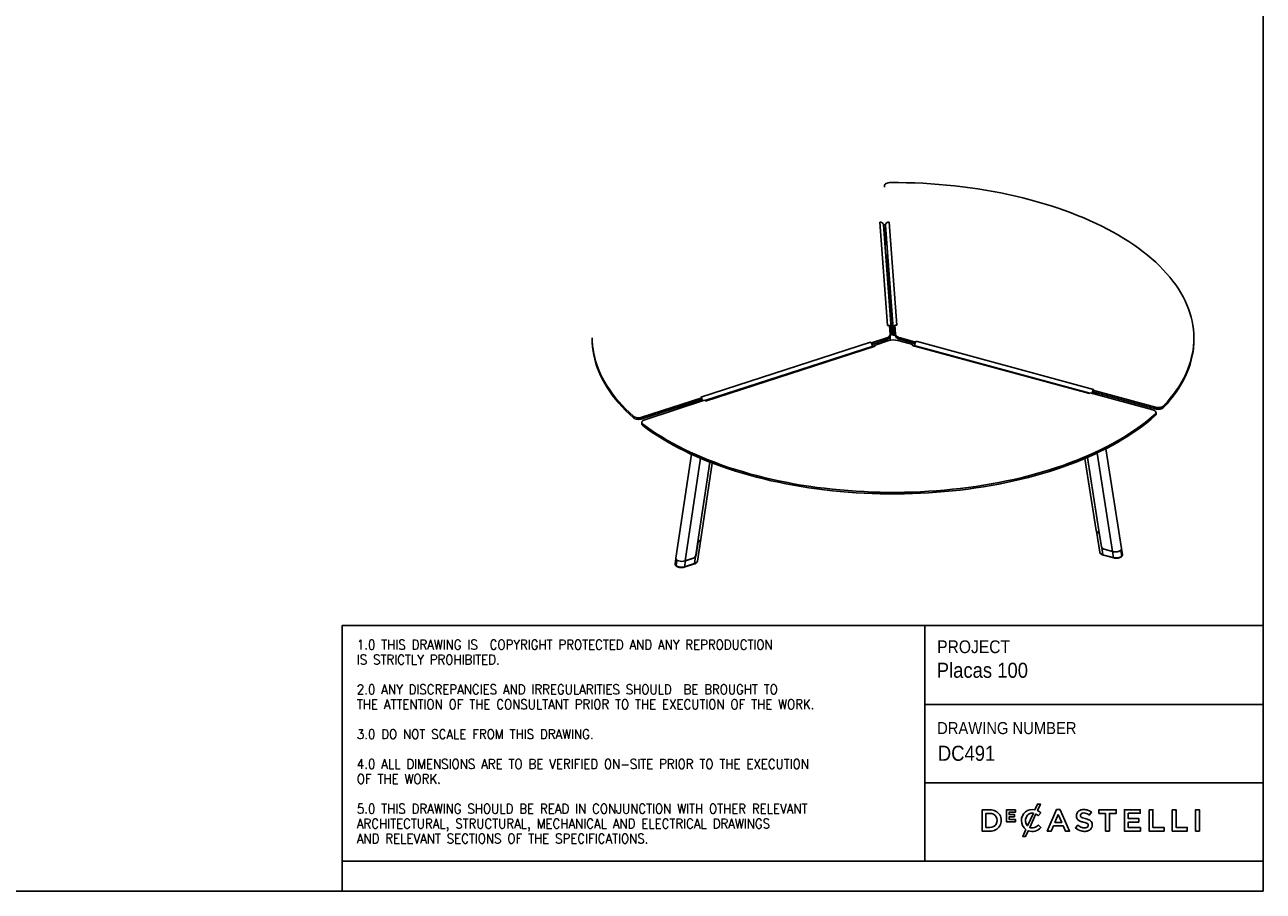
# Model space of a CAD drawing. Header units: millimetres. Extents: x 50 to 4150, y 50 to 2920.
# Tile 2 of 5: x 2100 to 4150, y 50 to 1485. Entities that reach past the tile are written whole.
import ezdxf

# ---------------------------------------------------------------- set-up
doc = ezdxf.new("R2010")
doc.units = ezdxf.units.MM
doc.header["$LTSCALE"] = 10
doc.linetypes.add('SLD-Solido', pattern=[0])
doc.layers.add('NOTE', color=3, linetype='SLD-Solido')
doc.layers.add('SCHIZZI', color=9, linetype='Continuous')
doc.styles.add('SLDTEXTSTYLE0', font='GOTHIC.TTF', dxfattribs={"width": 0.913})
doc.styles.add('SLDTEXTSTYLE1', font='romans__.ttf', dxfattribs={"width": 0.893})

msp = doc.modelspace()

# ---------------------------------------------------------------- linework, layer by layer
for p, q in [((3523.16, 1218.59), (3523.16, 1216.02)), ((3528.25, 987.11), (3515.63, 1157.94)), ((3534.24, 982.4), (3521.59, 1153.49)), ((3524.61, 1153.17), (3524.32, 1116.6)), ((3537.25, 982.08), (3524.61, 1153.17)), ((3530.62, 1158.18), (3543.25, 987.34)), ((3525.79, 1096.69), (3526.7, 1096.71)), ((3526.26, 1102.07), (3529.05, 1068.35)), ((3527.65, 1071.58), (3528.28, 1071.59)), ((3527.7, 1070.87), (3528.25, 1070.88)), ((3530.36, 1068.38), (3527.89, 1068.33)), ((3528.28, 1071.59), (3528.33, 1077.07)), ((3528.62, 1058.34), (3530.56, 1058.38)), ((3529.88, 1058.37), (3535.01, 996.42)), ((3532.97, 999.61), (3533.12, 1019.2)), ((3531.25, 987.16), (3528.25, 987.11)), ((3532.33, 972.6), (3531.25, 987.16)), ((3535.95, 996.44), (3533.2, 996.38)), ((3533.94, 986.4), (3536.15, 986.44)), ((3535.83, 986.43), (3537.07, 971.47)), ((3536.15, 989.48), (3536.2, 989.44)), ((3543.25, 987.34), (3540.25, 987.29)), ((3540.25, 987.29), (3541.32, 972.78)), ((3540.25, 986.6), (3540.25, 987.29)), ((3540.25, 984.71), (3540.25, 986.6)), ((3540.25, 984.71), (3541.32, 970.2)), ((3039.35, 966.36), (3039.35, 963.79)), ((3501.47, 958.03), (3525.33, 965.77)), ((3525.33, 963.2), (3525.33, 965.77)), ((3531.63, 982.03), (3534.25, 982.08)), ((3534.25, 973.34), (3532.28, 973.3)), ((3532.34, 969.73), (3532.34, 972.31)), ((3532.34, 970.88), (3534.16, 970.91)), ((3532.67, 962.51), (3532.74, 970.88)), ((3534.25, 982.08), (3534.25, 973.34)), ((3537.16, 970.91), (3540.16, 970.97)), ((3540.25, 982.14), (3537.25, 982.08)), ((3537.25, 973.34), (3537.25, 982.08)), ((3537.25, 973.34), (3540.25, 973.4)), ((3540.25, 973.4), (3540.25, 982.14)), ((3541.32, 970.2), (3541.32, 972.78)), ((3549.31, 966.24), (3574.34, 959.43)), ((3549.31, 966.24), (3549.31, 963.67)), ((3549.31, 963.67), (3573.65, 957.05)), ((4035.3, 963.65), (4035.3, 966.22)), ((3218.92, 868.29), (3499.87, 959.34)), ((3505.92, 953.34), (3225.8, 862.56)), ((3507.77, 952.77), (3226.82, 861.72)), ((3499.87, 959.34), (3501.47, 958.03)), ((3501.47, 957.34), (3501.47, 958.03)), ((3502.24, 955.71), (3525.33, 963.2)), ((3505.92, 953.34), (3506.17, 953.39)), ((3530.12, 961.84), (3506.17, 954.08)), ((3506.17, 954.08), (3507.77, 952.77)), ((3506.17, 953.39), (3506.17, 954.08)), ((3511.79, 958.81), (3511.77, 955.9)), ((3511.8, 958.81), (3511.78, 955.9)), ((3512.66, 959.09), (3512.63, 956.18)), ((3570.04, 955.36), (3545.11, 962.14)), ((3568.64, 953.99), (3570.04, 955.36)), ((3862.21, 874.21), (3568.64, 953.99)), ((3570.04, 954.67), (3570.04, 955.36)), ((3570.04, 954.67), (3570.22, 954.64)), ((3863.08, 875.05), (3570.22, 954.64)), ((3574.34, 959.43), (3575.74, 960.8)), ((3574.34, 958.75), (3574.34, 959.43)), ((3575.74, 960.8), (3869.31, 881.01)), ((3121.4, 834.86), (3220.52, 866.98)), ((3121.4, 832.29), (3220.52, 864.41)), ((3225.22, 863.03), (3126.11, 830.91)), ((3220.52, 866.98), (3218.92, 868.29)), ((3220.11, 861.71), (3220.06, 861.36)), ((3220.11, 861.71), (3220.41, 861.47)), ((3220.52, 864.41), (3220.52, 866.98)), ((3226.82, 861.72), (3225.22, 863.03)), ((3863.61, 875.57), (3862.21, 874.21)), ((3967.19, 847.43), (3863.61, 875.57)), ((3869.31, 881.01), (3867.91, 879.65)), ((3867.91, 879.65), (3971.48, 851.5)), ((3867.91, 877.08), (3867.91, 879.65)), ((3867.91, 877.08), (3971.48, 848.93)), ((3868.34, 874.39), (3868.26, 874.31)), ((3868.34, 874.65), (3869.58, 874.5)), ((3868.35, 874.29), (3868.34, 874.39)), ((3868.5, 876.49), (3869.3, 876.27)), ((3869.3, 876.27), (3869.58, 874.5)), ((3869.52, 873.97), (3870.01, 874.44)), ((3875.46, 872.35), (3875.4, 872.76)), ((3971.48, 851.5), (3971.48, 848.93)), ((3972.52, 840.3), (3972.52, 842.87)), ((3985.15, 853.81), (3985.15, 851.23)), ((3107.44, 836.62), (3107.44, 834.05)), ((3121.4, 834.86), (3121.4, 832.29)), ((3121.43, 826.55), (3121.43, 823.98)), ((3123.15, 823.66), (3123.15, 821.09)), ((3971.2, 840.31), (3971.2, 837.74)), ((3915.36, 617.37), (3889.47, 782.82)), ((3203.53, 773.69), (3177.67, 601.81)), ((3218.62, 767.01), (3193.05, 597.09)), ((3233.98, 760.73), (3213.64, 625.53)), ((3218.87, 632.85), (3237.88, 759.21)), ((3854.62, 766.6), (3873.25, 647.52)), ((3859.06, 768.5), (3879.16, 640.09)), ((3875.08, 775.75), (3900.63, 612.45)), ((3873.86, 646.32), (3879.32, 611.43)), ((3882.13, 621.1), (3879.16, 640.09)), ((3210.76, 606.42), (3213.64, 625.53)), ((3211.19, 606.56), (3214.02, 625.39)), ((3213.42, 596.6), (3218.9, 633.06)), ((3213.67, 625.68), (3214.02, 625.39)), ((3217.44, 630.99), (3217.58, 630.87)), ((3882.86, 619.12), (3884.7, 607.35)), ((3886.49, 616.3), (3900.63, 612.45)), ((3900.63, 612.45), (3886.49, 616.29)), ((3916.88, 607.64), (3915.36, 617.37)), ((3177.85, 600.36), (3176.62, 592.15)), ((3179.52, 598.42), (3178.11, 589.06)), ((3193.48, 597.23), (3191.99, 587.32)), ((3193.05, 597.09), (3206.58, 601.45)), ((3193.48, 597.23), (3207.01, 601.59)), ((3206.99, 601.61), (3207.01, 601.59)), ((3208.7, 592.71), (3210.48, 604.55)), ((3210.83, 606.85), (3211.19, 606.56)), ((3884.7, 607.35), (3902.17, 602.61)), ((3884.9, 606.84), (3902.37, 602.1)), ((3902.17, 602.61), (3900.63, 612.45)), ((3914.25, 614.58), (3915.77, 604.87)), ((3191.76, 586.81), (3208.48, 592.19)), ((3191.99, 587.32), (3208.7, 592.71))]:
    msp.add_line(p, q)
at = {"flags": 128}
for points in [[(3523.16, 1218.59), (3523.29, 1219.42), (3523.81, 1220.42), (3524.71, 1221.34), (3525.94, 1222.15), (3527.46, 1222.82), (3529.22, 1223.32), (3531.13, 1223.63), (3533.12, 1223.74)], [(3533.12, 1223.74), (3546.45, 1223.68), (3559.78, 1223.43), (3573.09, 1223.01), (3586.37, 1222.4), (3599.61, 1221.6), (3612.81, 1220.63), (3625.96, 1219.47), (3639.04, 1218.14), (3652.04, 1216.62), (3664.97, 1214.93), (3677.8, 1213.06), (3690.53, 1211.02), (3703.15, 1208.8), (3715.65, 1206.41), (3728.02, 1203.85), (3740.25, 1201.11), (3752.34, 1198.22), (3764.28, 1195.15), (3776.05, 1191.93), (3787.65, 1188.54), (3799.07, 1184.99), (3810.3, 1181.29), (3821.34, 1177.44), (3832.18, 1173.44), (3842.8, 1169.29), (3853.2, 1164.99), (3863.38, 1160.55), (3873.33, 1155.98), (3883.03, 1151.27), (3892.49, 1146.43), (3901.69, 1141.46), (3910.64, 1136.36), (3919.31, 1131.15), (3927.71, 1125.81), (3935.84, 1120.37), (3943.68, 1114.81), (3951.22, 1109.15), (3958.48, 1103.39), (3965.43, 1097.53), (3972.07, 1091.57), (3978.41, 1085.53), (3984.43, 1079.4), (3990.13, 1073.19), (3995.5, 1066.91), (4000.55, 1060.55), (4005.27, 1054.13), (4009.66, 1047.64), (4013.7, 1041.1), (4017.41, 1034.5), (4020.77, 1027.85), (4023.79, 1021.16), (4026.46, 1014.44), (4028.78, 1007.67), (4030.75, 1000.88), (4032.37, 994.06), (4033.64, 987.23), (4034.55, 980.37), (4035.1, 973.51), (4035.3, 966.65), (4035.15, 959.78), (4034.64, 952.92), (4033.77, 946.06), (4032.55, 939.22), (4030.97, 932.4), (4029.05, 925.61), (4026.77, 918.84), (4024.14, 912.11), (4021.16, 905.41), (4017.84, 898.76), (4014.18, 892.16), (4010.17, 885.61), (4005.83, 879.11), (4001.15, 872.68), (3996.14, 866.32), (3990.81, 860.02), (3985.15, 853.81)], [(3524.97, 1129.06), (3524.97, 1129.83), (3524.95, 1130.65), (3524.92, 1131.39), (3524.89, 1131.94), (3524.86, 1132.21), (3524.84, 1132.17), (3524.82, 1131.82), (3524.81, 1131.22), (3524.82, 1130.45), (3524.84, 1129.63), (3524.86, 1128.89), (3524.89, 1128.34), (3524.92, 1128.06), (3524.95, 1128.1), (3524.97, 1128.45), (3524.97, 1129.06)], [(3525.53, 1100.14), (3525.55, 1100.65), (3525.6, 1102.16), (3525.67, 1103.31), (3525.75, 1104.09), (3525.83, 1104.47), (3525.93, 1104.46), (3526.04, 1104.05), (3526.14, 1103.24), (3526.26, 1102.07)], [(3528.96, 1069.42), (3528.07, 1069.01), (3527.84, 1068.92)], [(3107.44, 836.62), (3100.88, 842.6), (3094.62, 848.67), (3088.69, 854.82), (3083.07, 861.05), (3077.78, 867.35), (3072.82, 873.73), (3068.19, 880.17), (3063.9, 886.67), (3059.94, 893.23), (3056.32, 899.84), (3053.05, 906.5), (3050.12, 913.2), (3047.55, 919.94), (3045.32, 926.71), (3043.44, 933.51), (3041.91, 940.33), (3040.74, 947.17), (3039.93, 954.02), (3039.47, 960.89), (3039.35, 966.36)], [(3107.44, 834.05), (3100.88, 840.03), (3094.62, 846.1), (3088.69, 852.25), (3083.07, 858.48), (3077.78, 864.78), (3072.82, 871.16), (3068.19, 877.6), (3063.9, 884.1), (3059.94, 890.66), (3056.32, 897.27), (3053.05, 903.93), (3050.12, 910.63), (3047.55, 917.36), (3045.32, 924.13), (3043.44, 930.93), (3041.91, 937.76), (3040.74, 944.6), (3039.93, 951.45), (3039.47, 958.32), (3039.35, 963.79)], [(3525.33, 965.77), (3526.92, 966.36), (3528.34, 967.05), (3529.58, 967.84), (3530.6, 968.7), (3531.4, 969.62), (3531.96, 970.59), (3532.27, 971.59), (3532.33, 972.6)], [(3532.34, 969.73), (3532.27, 969.02), (3531.96, 968.02), (3531.4, 967.05), (3530.6, 966.13), (3529.58, 965.27), (3528.34, 964.48), (3526.92, 963.79), (3525.33, 963.2)], [(3537.07, 971.47), (3537.11, 971.12), (3537.14, 970.94), (3537.17, 970.93), (3537.2, 971.1), (3537.22, 971.45), (3537.24, 971.94), (3537.25, 972.58), (3537.25, 973.34)], [(3540.38, 982.9), (3540.31, 982.64), (3540.25, 982.14)], [(3541.32, 972.78), (3541.52, 971.77), (3541.98, 970.79), (3542.68, 969.84), (3543.61, 968.95), (3544.77, 968.14), (3546.11, 967.4), (3547.64, 966.77), (3549.31, 966.24)], [(3549.31, 963.67), (3547.64, 964.19), (3546.11, 964.83), (3544.77, 965.57), (3543.61, 966.38), (3542.68, 967.27), (3541.98, 968.22), (3541.52, 969.2), (3541.32, 970.2)], [(4035.3, 963.65), (4035.15, 957.21), (4034.64, 950.34), (4033.77, 943.49), (4032.55, 936.65), (4030.97, 929.83), (4029.05, 923.04), (4026.77, 916.27), (4024.14, 909.54), (4021.16, 902.84), (4017.84, 896.19), (4014.18, 889.59), (4010.17, 883.04), (4005.83, 876.54), (4001.15, 870.11), (3996.14, 863.75), (3990.81, 857.45), (3985.15, 851.23)], [(3967.19, 847.43), (3968.86, 846.86), (3970.27, 846.13), (3971.37, 845.27), (3972.12, 844.31), (3972.49, 843.29), (3972.45, 842.26), (3972.02, 841.26), (3971.2, 840.31)], [(3985.15, 853.81), (3984.1, 852.93), (3982.73, 852.18), (3981.1, 851.58), (3979.26, 851.16), (3977.31, 850.94), (3975.31, 850.92), (3973.34, 851.11), (3971.48, 851.5)], [(3985.15, 851.23), (3984.1, 850.36), (3982.73, 849.6), (3981.1, 849.01), (3979.26, 848.59), (3977.31, 848.37), (3975.31, 848.35), (3973.34, 848.54), (3971.48, 848.93)], [(3121.4, 834.86), (3119.61, 834.4), (3117.68, 834.14), (3115.68, 834.07), (3113.69, 834.22), (3111.81, 834.56), (3110.09, 835.09), (3108.62, 835.79), (3107.44, 836.62)], [(3121.4, 832.29), (3119.61, 831.83), (3117.68, 831.56), (3115.68, 831.5), (3113.69, 831.65), (3111.81, 831.99), (3110.09, 832.52), (3108.62, 833.22), (3107.44, 834.05)], [(3123.15, 823.66), (3122.2, 824.57), (3121.62, 825.55), (3121.43, 826.58), (3121.64, 827.61), (3122.25, 828.59), (3123.22, 829.49), (3124.53, 830.27), (3126.11, 830.91)], [(3971.2, 840.31), (3964.43, 834.4), (3957.36, 828.58), (3949.98, 822.85), (3942.32, 817.23), (3934.36, 811.72), (3926.12, 806.32), (3917.61, 801.04), (3908.82, 795.87), (3899.77, 790.83), (3890.47, 785.91), (3880.91, 781.12), (3871.11, 776.46), (3861.06, 771.94), (3850.79, 767.57), (3840.3, 763.33), (3829.59, 759.24), (3818.67, 755.29), (3807.55, 751.5), (3796.24, 747.86), (3784.75, 744.38), (3773.08, 741.06), (3761.24, 737.9), (3749.24, 734.91), (3737.09, 732.07), (3724.8, 729.41), (3712.37, 726.92), (3699.82, 724.6), (3687.16, 722.45), (3674.39, 720.48), (3661.52, 718.68), (3648.56, 717.06), (3635.52, 715.62), (3622.41, 714.35), (3609.24, 713.27), (3596.02, 712.37), (3582.76, 711.65), (3569.47, 711.12), (3556.15, 710.77), (3542.82, 710.6), (3529.49, 710.61), (3516.16, 710.8), (3502.84, 711.18), (3489.55, 711.75), (3476.3, 712.49), (3463.08, 713.42), (3449.92, 714.52), (3436.83, 715.81), (3423.8, 717.28), (3410.85, 718.92), (3398, 720.74), (3385.24, 722.74), (3372.59, 724.92), (3360.06, 727.26), (3347.65, 729.78), (3335.38, 732.47), (3323.25, 735.32), (3311.27, 738.34), (3299.46, 741.52), (3287.81, 744.87), (3276.34, 748.37), (3265.06, 752.03), (3253.97, 755.84), (3243.08, 759.81), (3232.4, 763.92), (3221.94, 768.18), (3211.7, 772.58), (3201.69, 777.12), (3191.92, 781.79), (3182.4, 786.6), (3173.13, 791.53), (3164.11, 796.6), (3155.37, 801.78), (3146.89, 807.08), (3138.69, 812.5), (3130.78, 818.03), (3123.15, 823.66)], [(3971.2, 837.74), (3964.43, 831.83), (3957.36, 826), (3949.98, 820.28), (3942.32, 814.66), (3934.36, 809.15), (3926.12, 803.75), (3917.61, 798.47), (3908.82, 793.3), (3899.77, 788.25), (3890.47, 783.34), (3880.91, 778.55), (3871.11, 773.89), (3861.06, 769.37), (3850.79, 764.99), (3840.3, 760.76), (3829.59, 756.67), (3818.67, 752.72), (3807.55, 748.93), (3796.24, 745.29), (3784.75, 741.81), (3773.08, 738.49), (3761.24, 735.33), (3749.24, 732.33), (3737.09, 729.5), (3724.8, 726.84), (3712.37, 724.35), (3699.82, 722.03), (3687.16, 719.88), (3674.39, 717.9), (3661.52, 716.11), (3648.56, 714.49), (3635.52, 713.05), (3622.41, 711.78), (3609.24, 710.7), (3596.02, 709.8), (3582.76, 709.08), (3569.47, 708.55), (3556.15, 708.19), (3542.82, 708.02), (3529.49, 708.04), (3516.16, 708.23), (3502.84, 708.61), (3489.55, 709.17), (3476.3, 709.92), (3463.08, 710.84), (3449.92, 711.95), (3436.83, 713.24), (3423.8, 714.71), (3410.85, 716.35), (3398, 718.17), (3385.24, 720.17), (3372.59, 722.34), (3360.06, 724.69), (3347.65, 727.21), (3335.38, 729.89), (3323.25, 732.75), (3311.27, 735.77), (3299.46, 738.95), (3287.81, 742.3), (3276.34, 745.8), (3265.06, 749.46), (3253.97, 753.27), (3243.08, 757.24), (3232.4, 761.35), (3221.94, 765.61), (3211.7, 770.01), (3201.69, 774.55), (3191.92, 779.22), (3182.4, 784.03), (3173.13, 788.96), (3164.11, 794.02), (3155.37, 799.21), (3146.89, 804.51), (3138.69, 809.93), (3130.78, 815.45), (3123.15, 821.09)], [(3884.7, 607.35), (3884.71, 607.19), (3884.74, 607.06), (3884.78, 606.95), (3884.84, 606.88), (3884.9, 606.84)], [(3902.17, 602.61), (3902.18, 602.45), (3902.2, 602.31), (3902.25, 602.21), (3902.3, 602.13), (3902.37, 602.1)]]:
    msp.add_lwpolyline(points, dxfattribs=at)
for centre, radius, start, end in [((3524.8, 1071.41), 3.48, 351.23974, 2.98548), ((3470.86, 1062.35), 59.81, 358.65982, 5.78372), ((3515.94, 1060.19), 14.73, 352.93757, 2.96235), ((3529.3, 981.93), 4.95, 1.78451, 66.80887), ((3472.6, 990.22), 63.66, 358.69526, 5.60777), ((3529.23, 989.62), 6.94, 352.30671, 3.34052), ((3524.32, 988.07), 11.94, 352.13594, 3.33124), ((3542.44, 981.89), 5.19, 114.95803, 177.8496), ((3521.34, 972.61), 12.93, 352.43559, 3.21164), ((3527.34, 972.67), 12.93, 352.43559, 3.21164), ((3495.12, 953.9), 7.22, 28.46992, 48.86072), ((3490.6, 951.2), 12.49, 5.53355, 29.49634), ((3506.22, 951.15), 2.24, 46.34561, 91.31693), ((3538.13, 935.63), 27.41, 75.25371, 106.99265), ((3570.11, 952.76), 1.91, 91.85544, 139.7888), ((3587.18, 952.55), 14.26, 154.22586, 174.59572), ((3581.2, 955.57), 7.56, 136.27671, 155.20402), ((3125.17, 824.25), 3.75, 184.17281, 237.3978), ((3969.09, 840.45), 3.43, 307.97629, 357.46321), ((3875.93, 648.09), 2.74, 192.14617, 243.84578), ((3216.51, 633.28), 2.4, 301.77755, 349.67962), ((3888.22, 622.25), 6.2, 190.73086, 253.84021), ((3888.27, 622.33), 6.29, 210.66536, 253.56836), ((3204.42, 607.52), 6.44, 289.59129, 350.13554), ((3204.86, 607.63), 6.41, 289.52809, 331.25533), ((3915.09, 604.73), 0.687, 316.43467, 11.66799), ((3178.75, 588.91), 0.656, 166.87915, 228.25232), ((3191.48, 587.24), 0.515, 303.20606, 9.51468), ((3208.19, 592.62), 0.515, 303.20519, 9.51483)]:
    msp.add_arc(centre, radius, start, end)
for centre, major_axis, ratio, start_param, end_param in [((3523.28, 1148.22), (10, -0.01), 0.5229517, 1.433297, 1.7400839), ((3523.28, 1148.22), (8.5, -0.01), 0.5229517, 1.4152579, 1.7632388), ((3226.39, 858.44), (10.09, 0.06), 0.511447, 2.2428937, 2.7428232), ((3865.33, 872.4), (8.58, -0.06), 0.5114041, 0.0835395, 1.0939631), ((3865.33, 872.4), (10.1, -0.07), 0.5114041, 0.0072673, 0.7011522), ((3208.84, 633.41), (10.09, 0.06), 0.511447, 5.7567002, 6.2032589), ((3905.29, 617.01), (10.1, -0.07), 0.5114041, 4.2355557, 6.3667248), ((3905.29, 617.01), (10.1, -0.07), 0.5114041, 5.8063521, 6.3667248), ((3187.73, 601.45), (10.09, 0.06), 0.511447, 3.0616663, 5.2653886), ((3203.38, 597.07), (10.07, -0.11), 0.5049369, 5.2749954, 6.178051), ((3203.38, 597.07), (10.07, -0.11), 0.5049369, 6.178051, 6.2128657), ((3889.37, 611.91), (10.08, 0.1), 0.5059398, 3.2153433, 3.2711202), ((3889.37, 611.91), (10.08, 0.1), 0.5059398, 3.2711202, 4.2257668), ((3905.29, 617.01), (10.1, -0.07), 0.5114041, 4.2355557, 5.8063521), ((3906.83, 607.16), (10.08, 0.1), 0.5059398, 4.2257668, 5.7965631), ((3906.83, 607.16), (10.08, 0.1), 0.5059398, 5.7965631, 6.3569359), ((3186.66, 591.68), (10.07, -0.11), 0.5049369, 3.071273, 3.7041991), ((3186.66, 591.68), (10.07, -0.11), 0.5049369, 3.7041991, 5.2749954)]:
    msp.add_ellipse(centre, major_axis=major_axis, ratio=ratio, start_param=start_param, end_param=end_param)
for points, knots in [([(3515.63, 1157.94), (3516.41, 1157.9), (3517.98, 1157.82), (3519.95, 1156.73), (3521.28, 1155.21), (3521.45, 1154.01), (3521.53, 1153.47)], [0, 0, 0, 0, 0.2604041, 0.5208083, 0.7812124, 1, 1, 1, 1]), ([(3221.62, 861.86), (3221.61, 862.11), (3221.57, 863.08), (3221.02, 864.92), (3220.08, 867), (3219.31, 867.86), (3218.92, 868.29)], [0, 0, 0, 0, 0.1006595, 0.4004397, 0.7002198, 1, 1, 1, 1]), ([(3220.11, 861.71), (3220.12, 862.07), (3220.14, 862.8), (3219.97, 863.71), (3219.8, 864.1), (3219.77, 864.17)], [0, 0, 0, 0, 0.4566134, 0.9132269, 1, 1, 1, 1]), ([(3869.31, 881.01), (3868.98, 880.57), (3868.31, 879.68), (3867.51, 877.56), (3867.05, 875.76), (3867.02, 874.84), (3867.01, 874.65)], [0, 0, 0, 0, 0.3065666, 0.6131332, 0.9196998, 1, 1, 1, 1]), ([(3868.61, 876.89), (3868.58, 876.81), (3868.44, 876.4), (3868.3, 875.48), (3868.32, 874.75), (3868.34, 874.39)], [0, 0, 0, 0, 0.0969833, 0.5484917, 1, 1, 1, 1]), ([(3879.16, 640.09), (3879.13, 640.21), (3879.09, 640.46), (3878.98, 640.83), (3878.85, 641.2), (3878.69, 641.58), (3878.5, 641.94), (3878.29, 642.29), (3878.06, 642.64), (3877.81, 642.98), (3877.45, 643.41), (3877.07, 643.81), (3876.69, 644.17), (3876.31, 644.51), (3875.93, 644.81), (3875.59, 645.06), (3875.27, 645.29), (3874.98, 645.48), (3874.79, 645.6), (3874.72, 645.64)], [0, 0, 0, 0, 0.0511783, 0.1027105, 0.1553584, 0.2083924, 0.2595711, 0.3111082, 0.3637867, 0.4168679, 0.4674445, 0.5704424, 0.6230186, 0.6715702, 0.7703727, 0.820733, 0.8649919, 0.9546057, 1, 1, 1, 1]), ([(3875.38, 645.15), (3875.71, 644.9), (3876.37, 644.38), (3877.5, 643.26), (3878.46, 641.95), (3879.01, 640.76), (3879.15, 640.05), (3879.2, 639.82)], [0, 0, 0, 0, 0.224748, 0.4499374, 0.6679013, 0.8923911, 1, 1, 1, 1]), ([(3217.77, 631.24), (3217.71, 631.19), (3217.58, 631.1), (3217.36, 630.93), (3217.13, 630.74), (3216.88, 630.53), (3216.62, 630.31), (3216.35, 630.06), (3216.07, 629.8), (3215.8, 629.52), (3215.45, 629.14), (3215.12, 628.73), (3214.81, 628.3), (3214.52, 627.86), (3214.26, 627.4), (3214.04, 626.93), (3213.86, 626.46), (3213.72, 625.99), (3213.66, 625.65), (3213.64, 625.53)], [0, 0, 0, 0, 0.0508844, 0.1020736, 0.1542882, 0.2068885, 0.2577846, 0.3090732, 0.3616233, 0.4146184, 0.4626115, 0.5601942, 0.6098812, 0.6587166, 0.7579343, 0.8084155, 0.8556133, 0.9513596, 1, 1, 1, 1]), ([(3214.02, 625.39), (3214.07, 625.64), (3214.16, 626.14), (3214.45, 626.9), (3214.82, 627.65), (3215.26, 628.35), (3215.76, 629.01), (3216.28, 629.6), (3216.78, 630.13), (3217.22, 630.54), (3217.47, 630.77), (3217.58, 630.87)], [0, 0, 0, 0, 0.1141024, 0.2314896, 0.3455994, 0.4630983, 0.575597, 0.69161, 0.7999668, 0.9114558, 1, 1, 1, 1]), ([(3882.13, 621.1), (3882.24, 620.6), (3882.4, 619.92), (3882.77, 619.28), (3882.86, 619.12)], [0, 0, 0, 0, 0.7469912, 1, 1, 1, 1]), ([(3208.48, 592.19), (3208.74, 592.29), (3209.52, 592.55), (3210.68, 593.12), (3211.85, 593.92), (3212.69, 594.83), (3213.2, 595.67), (3213.31, 596.19), (3213.34, 596.38)], [0, 0, 0, 0, 0.1067228, 0.3105939, 0.5162875, 0.72256, 0.9007646, 1, 1, 1, 1]), ([(3210.48, 604.55), (3210.72, 605.05), (3211.04, 605.72), (3211.16, 606.39), (3211.19, 606.56)], [0, 0, 0, 0, 0.7469927, 1, 1, 1, 1]), ([(3879.43, 611.07), (3879.49, 610.84), (3879.65, 610.27), (3880.23, 609.45), (3881.1, 608.6), (3882.25, 607.85), (3883.54, 607.25), (3884.49, 606.97), (3884.9, 606.84)], [0, 0, 0, 0, 0.1161536, 0.2874146, 0.4673072, 0.6556109, 0.8478616, 1, 1, 1, 1]), ([(3902.37, 602.1), (3902.66, 602.02), (3903.49, 601.81), (3904.95, 601.59), (3906.73, 601.49), (3908.52, 601.55), (3910.26, 601.79), (3911.89, 602.19), (3913.37, 602.75), (3914.64, 603.43), (3915.28, 603.99), (3915.59, 604.26)], [0, 0, 0, 0, 0.06264841, 0.18122251, 0.29936915, 0.41715036, 0.53479074, 0.65256539, 0.7707617, 0.88977946, 1, 1, 1, 1]), ([(3915.59, 604.26), (3915.75, 604.42), (3916.17, 604.86), (3916.64, 605.65), (3916.96, 606.64), (3916.9, 607.32), (3916.87, 607.67)], [0, 0, 0, 0, 0.169984, 0.4504626, 0.7195774, 1, 1, 1, 1]), ([(3176.66, 592.25), (3176.64, 592.16), (3176.52, 591.72), (3176.62, 590.91), (3176.98, 589.92), (3177.57, 589.09), (3178.09, 588.62), (3178.31, 588.42)], [0, 0, 0, 0, 0.0704276, 0.3183986, 0.5614398, 0.8084328, 1, 1, 1, 1]), ([(3178.31, 588.42), (3178.5, 588.28), (3179.05, 587.86), (3180.14, 587.27), (3181.61, 586.71), (3183.24, 586.31), (3184.98, 586.08), (3186.76, 586.01), (3188.54, 586.11), (3190.24, 586.37), (3191.26, 586.66), (3191.76, 586.81)], [0, 0, 0, 0, 0.0629617, 0.1807088, 0.2988297, 0.4167145, 0.5343899, 0.6521028, 0.7700254, 0.8883725, 1, 1, 1, 1])]:
    msp.add_open_spline(points, degree=3, knots=knots)
msp.add_open_spline([(3524.61, 1153.17), (3524.7, 1153.82), (3524.88, 1155.13), (3526.27, 1156.8), (3528.26, 1157.96), (3529.83, 1158.11), (3530.62, 1158.18)], degree=3)
at = {"layer": 'SCHIZZI', "color": 7, "true_color": 0xffffff}
for p, q in [((3589.74, 490.24), (3589.74, 100)), ((3589.74, 359.44), (4149.97, 359.44)), ((3589.74, 229.79), (4149.99, 229.79)), ((3749.72, 167.1), (3749.72, 167.17)), ((3781.78, 179.89), (3781.66, 180)), ((3781.91, 155.29), (3782.03, 155.41)), ((2625.56, 100), (2625.56, 50))]:
    msp.add_line(p, q, dxfattribs=at)
for points in [[(4150, 50), (4149.8, 2920), (50, 2920), (50, 50)], [(3738.49, 173.02), (3738.49, 176.85), (3729.28, 176.85), (3729.28, 180.81), (3739.75, 180.81), (3739.75, 184.64), (3725.01, 184.64), (3725.01, 165.09), (3739.89, 165.09), (3739.89, 168.92), (3729.28, 168.92), (3729.28, 173.02)], [(3807.93, 185.13), (3792.43, 149.65), (3799.09, 149.65), (3802.68, 158.07), (3818.94, 158.07), (3822.47, 149.65), (3829.33, 149.65), (3813.88, 185.02), (3813.84, 185.13)], [(3888.99, 178.85), (3888.99, 149.65), (3895.52, 149.65), (3895.52, 178.85), (3906.58, 178.85), (3906.58, 184.88), (3877.93, 184.88), (3877.93, 178.85)], [(3944.15, 164.5), (3944.15, 170.33), (3926.66, 170.33), (3926.66, 179.05), (3946.39, 179.05), (3946.39, 184.88), (3920.18, 184.88), (3920.18, 149.65), (3946.64, 149.65), (3946.64, 155.48), (3926.66, 155.48), (3926.66, 164.5)], [(3961.04, 184.88), (3961.04, 149.65), (3985.85, 149.65), (3985.85, 155.58), (3967.52, 155.58), (3967.52, 184.88)], [(3999.36, 184.88), (3999.36, 149.65), (4024.17, 149.65), (4024.17, 155.58), (4005.83, 155.58), (4005.83, 184.88)], [(4038.02, 149.65), (4044.5, 149.65), (4044.5, 184.88), (4038.02, 184.88)], [(3810.78, 177.19), (3816.55, 163.86), (3805.07, 163.86)]]:
    msp.add_lwpolyline(points, close=True, dxfattribs=at)
msp.add_lwpolyline([(4149.99, 100), (2625.56, 100), (2625.56, 490.24), (4149.97, 490.24)], dxfattribs=at)
for points in [[(3684.52, 184.88), (3684.52, 149.65), (3697.7, 149.65, 1.0555946), (3697.7, 184.88)], [(3757.14, 152.3, -0.2366566), (3749.72, 167.1, -0.4912249), (3772.09, 184.93), (3776.33, 194.24), (3781.21, 194.24), (3776.36, 183.59, -0.086931), (3781.78, 179.89), (3777.61, 175.09, 0.0663381), (3773.73, 177.98), (3763.65, 155.84, 0.1655168), (3771.21, 155.46, 0.1312269), (3777.85, 159.64), (3782.03, 155.41, -0.3118527), (3761.09, 150.21), (3756.76, 140.72), (3751.87, 140.72)], [(3841.33, 178.28, 0.1311188), (3841.06, 172.43, 0.1847876), (3843.9, 167.85, 0.0813504), (3847.88, 165.73, 0.0253736), (3850.93, 164.77, -0.009562), (3851.55, 164.6, 0.0143707), (3852.69, 164.33, -0.0350168), (3856.62, 163.23, -0.0561266), (3858.77, 162.22, -0.1416688), (3860.11, 160.81, -0.1598738), (3860.33, 158.18, -0.1633528), (3859.14, 156.27, -0.144581), (3855.67, 154.93, -0.1006576), (3850.07, 155.5, -0.1170031), (3843.39, 159.46), (3839.48, 154.81, 0.1231981), (3848.68, 149.87, 0.0728853), (3855.17, 149.2, 0.1248), (3862.18, 151.17, 0.1648919), (3866.05, 155.56, 0.1911522), (3866.04, 164.08, 0.1722296), (3861.31, 168.29, 0.058826), (3855.49, 170.25, -0.0294775), (3851.02, 171.54, -0.0881481), (3848.42, 172.89, -0.1640119), (3847.32, 174.66, -0.2055022), (3847.85, 177.7, -0.1823737), (3851.02, 179.51, -0.0938067), (3855.34, 179.38, -0.1104678), (3862.14, 176.04), (3865.63, 180.96, 0.0810841), (3859.36, 184.34, 0.0784937), (3852.85, 185.32, 0.1100768), (3846.51, 183.96, 0.2034911)], [(3697.7, 155.58, 1.0217676), (3697.7, 178.95), (3691, 178.95), (3691, 155.58)], [(3769.48, 179.38, 0.3275059), (3757.89, 173.39, 0.3064575), (3759.91, 158.38)]]:
    msp.add_lwpolyline(points, format="xyb", close=True, dxfattribs=at)

# ---------------------------------------------------------------- texts
at = {"layer": 'NOTE', "color": 7, "true_color": 0xffffff, "attachment_point": 1}
for s, insert, char_height, style in [('1.0 THIS DRAWING IS  COPYRIGHT PROTECTED AND ANY REPRODUCTION', (2649.67, 466.31), 16, 'SLDTEXTSTYLE1'), ('PROJECT', (3610.25, 465.49), 21.167, 'SLDTEXTSTYLE0'), ('IS STRICTLY PROHIBITED.', (2649.67, 441.61), 16, 'SLDTEXTSTYLE1'), ('Placas 100', (3609.59, 428.48), 25, 'SLDTEXTSTYLE0'), ('2.0 ANY DISCREPANCIES AND IRREGULARITIES SHOULD  BE BROUGHT TO ', (2649.67, 392.23), 16, 'SLDTEXTSTYLE1'), ('THE ATTENTION OF THE CONSULTANT PRIOR TO THE EXECUTION OF THE WORK.', (2649.67, 367.53), 16, 'SLDTEXTSTYLE1'), ('DRAWING NUMBER', (3610.25, 330.2), 20, 'SLDTEXTSTYLE0'), ('3.0 DO NOT SCALE FROM THIS DRAWING.', (2649.67, 318.14), 16, 'SLDTEXTSTYLE1'), (' DC491', (3602.95, 291), 25, 'SLDTEXTSTYLE0'), ('4.0 ALL DIMENSIONS ARE TO BE VERIFIED ON-SITE PRIOR TO THE EXECUTION ', (2649.67, 268.75), 16, 'SLDTEXTSTYLE1'), ('OF THE WORK.', (2649.67, 244.06), 16, 'SLDTEXTSTYLE1'), ('5.0 THIS DRAWING SHOULD BE READ IN CONJUNCTION WITH OTHER RELEVANT ', (2649.67, 194.67), 16, 'SLDTEXTSTYLE1'), ('ARCHITECTURAL, STRUCTURAL, MECHANICAL AND ELECTRICAL DRAWINGS ', (2649.67, 169.98), 16, 'SLDTEXTSTYLE1'), ('AND RELEVANT SECTIONS OF THE SPECIFICATIONS.', (2649.67, 145.28), 16, 'SLDTEXTSTYLE1')]:
    msp.add_mtext(s, dxfattribs=dict(at, insert=insert, char_height=char_height, style=style))

doc.saveas('drawing.dxf')
